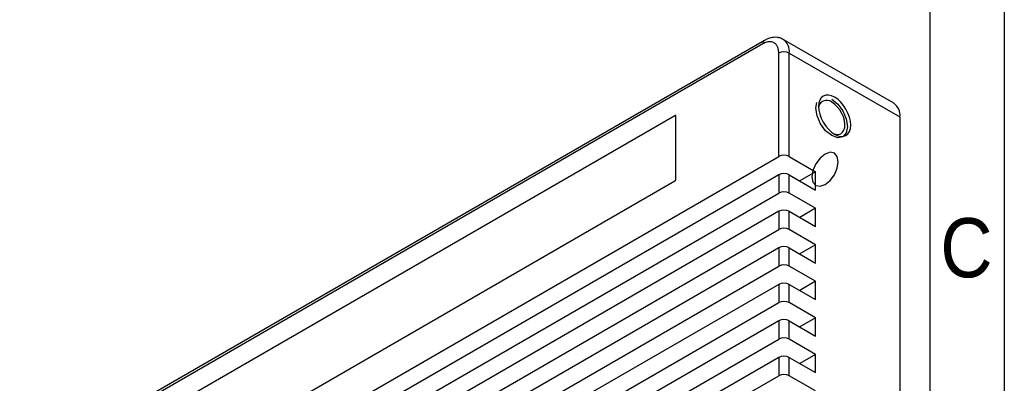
# Model space of a CAD drawing. Header units: millimetres. Extents: x 3 to 207, y 3 to 294.
# Tile 8 of 10: x 141 to 207, y 115 to 139. Entities that reach past the tile are written whole.
import ezdxf

# ---------------------------------------------------------------- set-up
doc = ezdxf.new("R2010")
doc.units = ezdxf.units.MM
doc.linetypes.add('SLD-双点画线', pattern=[12.7, 6.35, -1.27, 1.27, -1.27, 1.27, -1.27])
doc.linetypes.add('SLD-实线', pattern=[0])
for name, color, linetype in [('几何体', 7, 'SLD-实线'), ('注释', 2, 'SLD-实线'), ('草图直线', 1, 'SLD-实线'), ('装饰螺纹线', 6, 'SLD-双点画线')]:
    doc.layers.add(name, color=color, linetype=linetype)
doc.styles.add('SLDTEXTSTYLE2', font='Gothic.ttf', dxfattribs={"width": 0.913})

msp = doc.modelspace()

# ---------------------------------------------------------------- linework, layer by layer
at = {"layer": '几何体'}
for p, q in [((190.808755, 137.6991167), (142.0183871, 109.5330368)), ((190.9123287, 137.9280391), (142.1219608, 109.7619592)), ((199.5868483, 133.7161586), (192.1622271, 138.0023011)), ((191.8694152, 130.1460146), (191.8694152, 137.0866115)), ((192.576522, 130.1460146), (192.576522, 137.0866115)), ((192.576522, 137.0866115), (200.0011432, 132.8004689)), ((148.1348608, 111.6758825), (184.9044134, 132.9024934)), ((184.9751241, 132.861673), (184.9044134, 132.9024934)), ((184.9751241, 128.6156475), (184.9751241, 132.8616597)), ((200.0011432, 132.8004689), (200.0011432, 104.2215405)), ((140.9577269, 100.7553226), (191.8694152, 130.1460146)), ((192.576522, 130.1460146), (194.3442889, 129.1255045)), ((191.8694152, 128.9212034), (140.9577269, 99.5305114)), ((191.8694152, 128.9212034), (191.8694152, 127.6963922)), ((192.576522, 127.6963922), (192.576522, 128.9212034)), ((192.576522, 128.9212034), (194.3442889, 127.9006933)), ((194.3442889, 129.1255045), (193.2834564, 128.5130989)), ((194.3442889, 127.9006933), (194.3442889, 129.1255045)), ((184.9044134, 128.493173), (148.1348608, 107.2665621)), ((140.9577269, 98.3057002), (191.8694152, 127.6963922)), ((194.3442889, 126.6758821), (192.576522, 127.6963922)), ((191.8694152, 126.471581), (140.9577269, 97.0808889)), ((191.8694152, 126.471581), (191.8694152, 125.2467698)), ((192.576522, 125.2467698), (192.576522, 126.471581)), ((192.576522, 126.471581), (194.3442889, 125.4510708)), ((194.3442889, 126.6758821), (193.2834564, 126.0634764)), ((194.3442889, 125.4510708), (194.3442889, 126.6758821)), ((140.9577269, 95.8560777), (191.8694152, 125.2467698)), ((194.3442889, 124.2262596), (192.576522, 125.2467698)), ((194.3442889, 124.2262596), (193.2834564, 123.613854)), ((194.3442889, 123.0014484), (194.3442889, 124.2262596)), ((191.8694152, 124.0219585), (140.9577269, 94.6312665)), ((191.8694152, 124.0219585), (191.8694152, 122.7971473)), ((192.576522, 122.7971473), (192.576522, 124.0219585)), ((192.576522, 124.0219585), (194.3442889, 123.0014484)), ((140.9577269, 93.4064553), (191.8694152, 122.7971473)), ((194.3442889, 121.7766372), (192.576522, 122.7971473)), ((191.8694152, 121.5723361), (140.9577269, 92.1816441)), ((191.8694152, 121.5723361), (191.8694152, 120.3475249)), ((192.576522, 120.3475249), (192.576522, 121.5723361)), ((192.576522, 121.5723361), (194.3442889, 120.551826)), ((194.3442889, 121.7766372), (193.2834564, 121.1642316)), ((194.3442889, 120.551826), (194.3442889, 121.7766372)), ((140.9577269, 90.9568329), (191.8694152, 120.3475249)), ((194.3442889, 119.3270147), (192.576522, 120.3475249)), ((191.8694152, 119.1227137), (140.9577269, 89.7320216)), ((191.8694152, 119.1227137), (191.8694152, 117.8979024)), ((192.576522, 117.8979024), (192.576522, 119.1227137)), ((192.576522, 119.1227137), (194.3442889, 118.1022035)), ((194.3442889, 119.3270147), (193.2834564, 118.7146091)), ((194.3442889, 118.1022035), (194.3442889, 119.3270147)), ((140.9577269, 88.5072104), (191.8694152, 117.8979024)), ((194.3442889, 116.8773923), (192.576522, 117.8979024)), ((191.8694152, 116.6730912), (140.9577269, 87.2823992)), ((191.8694152, 116.6730912), (191.8694152, 115.44828)), ((192.576522, 115.44828), (192.576522, 116.6730912)), ((192.576522, 116.6730912), (194.3442889, 115.6525811)), ((194.3442889, 116.8773923), (193.2834564, 116.2649867)), ((194.3442889, 115.6525811), (194.3442889, 116.8773923)), ((140.9577269, 86.057588), (191.8694152, 115.44828)), ((194.3442889, 114.4277699), (192.576522, 115.44828))]:
    msp.add_line(p, q, dxfattribs=at)
at = {"layer": '几何体', "flags": 128}
for points in [[(195.6170811, 134.1269364), (195.4067079, 134.2244557), (195.2044191, 134.270374), (195.0179887, 134.2629269), (194.8545811, 134.2024004), (194.720476, 134.0911206), (194.6208269, 133.9333639), (194.5594633, 133.7351928), (194.5387433, 133.5042228), (194.5594633, 133.2493302), (194.6208269, 132.9803101), (194.720476, 132.707501), (194.8545811, 132.4413867), (195.0179887, 132.1921938), (195.2044191, 131.9694987), (195.4067079, 131.7818595), (195.6170811, 131.6364869), (195.8274544, 131.5389676), (196.0297432, 131.4930493), (196.2161735, 131.5004964), (196.3795811, 131.5610229), (196.5136863, 131.6723027), (196.6133354, 131.8300594), (196.674699, 132.0282305), (196.695419, 132.2592005), (196.674699, 132.5140931), (196.6133354, 132.7831132), (196.5136863, 133.0559223), (196.3795811, 133.3220366), (196.2161735, 133.5712295), (196.0297432, 133.7939246), (195.8274544, 133.9815638), (195.6170811, 134.1269364)], [(195.5148546, 131.7011091), (195.5181914, 131.6995945), (195.7048521, 131.6392834), (195.8783163, 131.631818), (196.030473, 131.6775472), (196.1542074, 131.7743329), (196.2437339, 131.9176493), (196.2948664, 132.1007953), (196.305214, 132.3152071), (196.2742927, 132.550859), (196.2035485, 132.7967323), (196.0962892, 133.0413301), (195.9575303, 133.2732154), (195.7937598, 133.4815455), (195.6126356, 133.656579), (195.4226268, 133.7901316)]]:
    msp.add_lwpolyline(points, dxfattribs=at)
at = {"layer": '几何体'}
for centre, radius, start, end in [((191.0596507, 137.7236494), 0.2520922, 126.106952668, 185.584654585), ((191.60358, 137.1980041), 0.9792979, 353.468621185, 55.201319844), ((192.2229686, 136.404256), 0.768511, 62.609672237, 117.390327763), ((195.0792799, 133.3789068), 0.5357171, 50.14023606, 179.499878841), ((199.0011877, 132.8996155), 1.0048587, 354.337576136, 54.350243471), ((184.9320166, 132.8686525), 0.0436709, 350.78596301, 129.203285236), ((192.2229686, 129.4636591), 0.768511, 62.609672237, 117.390327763), ((192.2229686, 128.2388479), 0.768511, 62.609672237, 117.390327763), ((184.8216025, 128.6226336), 0.1536805, 302.60547834, 357.394521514), ((192.2229686, 127.0140366), 0.768511, 62.609672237, 117.390327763), ((192.2229686, 125.7892254), 0.768511, 62.609672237, 117.390327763), ((192.2229686, 124.5644142), 0.768511, 62.609672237, 117.390327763), ((192.2229686, 123.339603), 0.768511, 62.609672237, 117.390327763), ((192.2229686, 122.1147918), 0.768511, 62.609672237, 117.390327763), ((192.2229686, 120.8899806), 0.768511, 62.609672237, 117.390327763), ((192.2229686, 119.6651693), 0.768511, 62.609672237, 117.390327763), ((192.2229686, 118.4403581), 0.768511, 62.609672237, 117.390327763), ((192.2229686, 117.2155469), 0.768511, 62.609672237, 117.390327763), ((192.2229686, 115.9907357), 0.768511, 62.609672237, 117.390327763), ((192.2229686, 114.7659245), 0.768511, 62.609672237, 117.390327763)]:
    msp.add_arc(centre, radius, start, end, dxfattribs=at)
for points, knots in [([(192.160382, 137.9985505), (192.1081891, 138.0270509), (191.9855681, 138.0940094), (191.7729781, 138.1387375), (191.5388645, 138.1432283), (191.3062199, 138.100662), (191.0953683, 138.0282672), (190.9669015, 137.9551871), (190.9129851, 137.9245159)], [0, 0, 0, 0, 0.13854284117, 0.3254897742, 0.50048400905, 0.68166247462, 0.8663964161, 1, 1, 1, 1]), ([(191.8694152, 137.0866115), (191.8688481, 137.1172209), (191.8677186, 137.1781887), (191.8584419, 137.2645462), (191.8435933, 137.3464039), (191.8226329, 137.4234517), (191.7808049, 137.5359388), (191.701859, 137.6672789), (191.5639132, 137.7820718), (191.3954655, 137.8442369), (191.226487, 137.8473584), (191.0733191, 137.8164777), (190.9421012, 137.770676), (190.8533317, 137.7230384), (190.808755, 137.6991167)], [0, 0, 0, 0, 0.0482774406, 0.0961591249, 0.1439200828, 0.1918374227, 0.2401855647, 0.3700030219, 0.5000480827, 0.6298656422, 0.7599108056, 0.8401054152, 0.9197070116, 1, 1, 1, 1])]:
    msp.add_open_spline(points, degree=3, knots=knots, dxfattribs=at)
at = {"layer": '草图直线'}
for p, q in [((207, 294), (207, 3)), ((202, 289), (202, 8))]:
    msp.add_line(p, q, dxfattribs=at)
at = {"layer": '装饰螺纹线', "flags": 128}
for points in [[(195.4226268, 133.9942668), (195.8285238, 133.6667142), (196.1726268, 133.2025621), (196.402549, 132.6724734), (196.4832869, 132.1571495), (196.402549, 131.7350435), (196.1726268, 131.4704174), (195.8285238, 131.4035581), (195.4226268, 131.5446443), (195.0167297, 131.8721969), (194.6726268, 132.336349), (194.4427045, 132.8664376), (194.3619666, 133.3817616), (194.4427045, 133.8038676), (194.6726268, 134.0684936), (195.0167297, 134.1353529), (195.4226268, 133.9942668)], [(194.980685, 130.310192), (194.6424375, 130.0372315), (194.355685, 129.6504381), (194.1640832, 129.2086975), (194.0968016, 128.7792609), (194.1640832, 128.4275059), (194.355685, 128.2069842), (194.6424375, 128.1512681), (194.980685, 128.2688399), (195.3189326, 128.5418004), (195.605685, 128.9285938), (195.7972869, 129.3703344), (195.8645685, 129.799771), (195.7972869, 130.151526), (195.605685, 130.3720477), (195.3189326, 130.4277638), (194.980685, 130.310192)]]:
    msp.add_lwpolyline(points, dxfattribs=at)

# ---------------------------------------------------------------- texts
at = {"layer": '注释', "insert": (204.4586589, 126.0136245), "char_height": 3.96875, "attachment_point": 2, "style": 'SLDTEXTSTYLE2'}
msp.add_mtext('C', dxfattribs=at)

doc.saveas('drawing.dxf')
